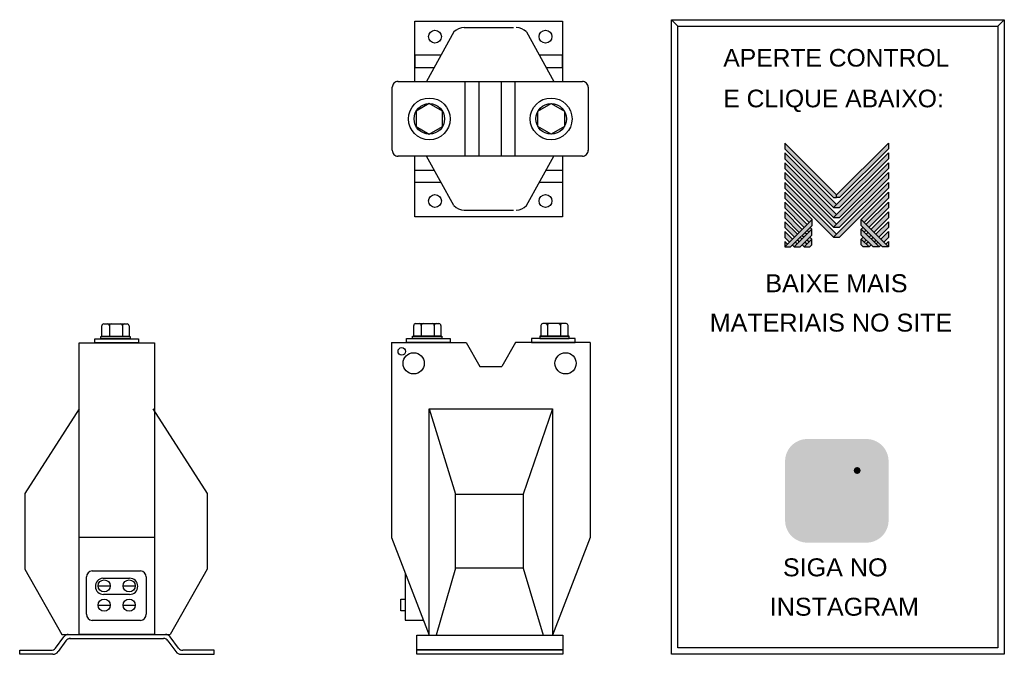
# Model space of a CAD drawing. Header units: millimetres. Extents: x 228 to 1033, y 162 to 681.
import ezdxf

# ---------------------------------------------------------------- set-up
doc = ezdxf.new("R2010")
doc.units = ezdxf.units.MM
for name, color, linetype in [('BUCHA DE PASSAGEM', 20, 'Continuous'), ('logo01', 10, 'Continuous'), ('logo02', 250, 'Continuous'), ('TRANSFORMADOR DE CORRENTE', 20, 'Continuous')]:
    doc.layers.add(name, color=color, linetype=linetype)
doc.styles.get("Standard").update_dxf_attribs({"font": 'arial.ttf'})

# ---------------------------------------------------------------- blocks, each defined once
blk = doc.blocks.new('MESH')
at = {"layer": 'logo01'}
h = blk.add_hatch(color=256, dxfattribs=at)
h.dxf.hatch_style = 1
h.paths.add_polyline_path([(30046, 14087), (30046, 13835), (32119, 11769), (32248, 11769), (32248, 11893)])
h.paths.add_polyline_path([(30046, 13670), (30046, 13418), (32121, 11349), (32248, 11475)])
h.paths.add_polyline_path([(30046, 13253), (30046, 13001), (32121, 10932), (32248, 11058)])
h.paths.add_polyline_path([(30046, 12835), (30046, 12583), (32121, 10515), (32248, 10641)])
h.paths.add_polyline_path([(30046, 12418), (30046, 12166), (32121, 10097), (32248, 10223)])
h.paths.add_polyline_path([(30046, 12001), (30046, 11749), (31084, 10714), (31211, 10840)])
h.paths.add_polyline_path([(30046, 11583), (30046, 11331), (30875, 10505), (31001, 10631)])
h.paths.add_polyline_path([(30046, 11166), (30046, 10914), (30666, 10296), (30792, 10422)])
h.paths.add_polyline_path([(30046, 10749), (30046, 10497), (30456, 10088), (30583, 10214)])
h.paths.add_polyline_path([(30046, 10331), (30046, 10079), (30247, 9879), (30373, 10005)])
h.paths.add_polyline_path([(30164, 9796), (30046, 9914), (30046, 9679)])
h.paths.add_polyline_path([(30574, 9805), (30500, 9879), (30373, 9753), (30448, 9679)])
h.paths.add_polyline_path([(30784, 10013), (30709, 10088), (30583, 9962), (30657, 9887)])
h.paths.add_polyline_path([(30993, 9805), (30910, 9887), (30784, 9761), (30867, 9679)])
h.paths.add_polyline_path([(30993, 10222), (30918, 10296), (30792, 10170), (30867, 10096)])
h.paths.add_polyline_path([(31119, 10096), (30993, 9970), (31076, 9887), (31202, 10013)])
h.paths.add_polyline_path([(31202, 10431), (31128, 10505), (31001, 10379), (31076, 10305)], flags=17)
h.paths.add_polyline_path([(33284, 10840), (33284, 10588), (34196, 9679), (34449, 9679)])
h.paths.add_polyline_path([(33293, 10431), (33293, 10179), (33794, 9679), (34047, 9679)])
h.paths.add_polyline_path([(33293, 10013), (33293, 9761), (33376, 9679), (33628, 9679)], flags=17)
at = {"layer": 'logo02'}
h = blk.add_hatch(color=256, dxfattribs=at)
h.dxf.hatch_style = 1
h.paths.add_polyline_path([(34449, 13835), (34449, 14087), (32248, 11893), (32248, 11769), (32376, 11769)])
h.paths.add_polyline_path([(34449, 13418), (34449, 13670), (32121, 11349), (32374, 11349)])
h.paths.add_polyline_path([(34449, 13001), (34449, 13253), (32121, 10932), (32374, 10932)])
h.paths.add_polyline_path([(34449, 12583), (34449, 12835), (32121, 10515), (32374, 10515)])
h.paths.add_polyline_path([(34449, 12166), (34449, 12418), (32121, 10097), (32374, 10097)])
h.paths.add_polyline_path([(34449, 11749), (34449, 12001), (33284, 10840), (33411, 10714)], flags=17)
h.paths.add_polyline_path([(34449, 11331), (34449, 11583), (33494, 10631), (33620, 10505)], flags=17)
h.paths.add_polyline_path([(34449, 10914), (34449, 11166), (33703, 10422), (33829, 10296)], flags=17)
h.paths.add_polyline_path([(34449, 10497), (34449, 10749), (33912, 10214), (34039, 10088)])
h.paths.add_polyline_path([(34449, 10331), (34122, 10005), (34248, 9879), (34449, 10079)])
h.paths.add_polyline_path([(33577, 10296), (33502, 10222), (33628, 10096), (33703, 10170)])
h.paths.add_polyline_path([(33367, 10505), (33293, 10431), (33419, 10305), (33494, 10379)], flags=17)
h.paths.add_polyline_path([(33376, 10096), (33293, 10013), (33419, 9887), (33502, 9970)])
h.paths.add_polyline_path([(33786, 10088), (33711, 10013), (33838, 9887), (33912, 9962)])
h.paths.add_polyline_path([(33585, 9887), (33502, 9805), (33628, 9679), (33711, 9761)])
h.paths.add_polyline_path([(33995, 9879), (33921, 9805), (34047, 9679), (34122, 9753)])
h.paths.add_polyline_path([(34449, 9914), (34331, 9796), (34449, 9679)])
h.paths.add_polyline_path([(31202, 10013), (30867, 9679), (31119, 9679), (31202, 9761)], flags=17)
h.paths.add_polyline_path([(31202, 10179), (31202, 10431), (30448, 9679), (30701, 9679)])
h.paths.add_polyline_path([(31211, 10588), (31211, 10840), (30046, 9679), (30299, 9679)])
at = {"layer": 'logo01'}
for p, q in [((30046, 14087), (30046, 13835)), ((30046, 14087), (32248, 11893)), ((30046, 13835), (32119, 11769)), ((30046, 13670), (30046, 13418)), ((30046, 13670), (32248, 11475)), ((30046, 13418), (32121, 11349)), ((30046, 13253), (30046, 13001)), ((30046, 13253), (32248, 11058)), ((30046, 13001), (32121, 10932)), ((30046, 12835), (30046, 12583)), ((30046, 12835), (32248, 10641)), ((30046, 12583), (32121, 10515)), ((30046, 12418), (30046, 12166)), ((30046, 12418), (32248, 10223)), ((30046, 12166), (32121, 10097)), ((30046, 12001), (30046, 11749)), ((30046, 12001), (31211, 10840)), ((30046, 11749), (31084, 10714)), ((32119, 11769), (32248, 11769)), ((30046, 11583), (30046, 11331)), ((30046, 11583), (31001, 10631)), ((30046, 11331), (30875, 10505)), ((30046, 11166), (30046, 10914)), ((30046, 11166), (30792, 10422)), ((30046, 10914), (30666, 10296)), ((30046, 10749), (30046, 10497)), ((30046, 10749), (30583, 10214)), ((30046, 10497), (30456, 10088)), ((31128, 10505), (31202, 10431)), ((33284, 10840), (34449, 9679)), ((33284, 10588), (33284, 10840)), ((33284, 10588), (34196, 9679)), ((30046, 10331), (30046, 10079)), ((30046, 10331), (30373, 10005)), ((30046, 10079), (30247, 9879)), ((30709, 10088), (30784, 10013)), ((30792, 10170), (30867, 10096)), ((30918, 10296), (30993, 10222)), ((31001, 10379), (31076, 10305)), ((31119, 10096), (31202, 10013)), ((33293, 10431), (34047, 9679)), ((33293, 10179), (33293, 10431)), ((33293, 10179), (33794, 9679)), ((30046, 9914), (30046, 9679)), ((30046, 9914), (30164, 9796)), ((30373, 9753), (30448, 9679)), ((30500, 9879), (30574, 9805)), ((30583, 9962), (30657, 9887)), ((30784, 9761), (30867, 9679)), ((30910, 9887), (30993, 9805)), ((30993, 9970), (31076, 9887)), ((33293, 10013), (33628, 9679)), ((33293, 9761), (33293, 10013)), ((33293, 9761), (33376, 9679)), ((33628, 9679), (33376, 9679)), ((34047, 9679), (33794, 9679)), ((34449, 9679), (34196, 9679))]:
    blk.add_line(p, q, dxfattribs=at)
at = {"layer": 'logo02'}
for p, q in [((34449, 14087), (32248, 11893)), ((34449, 13835), (32376, 11769)), ((34449, 14087), (34449, 13835)), ((34449, 13670), (32121, 11349)), ((34449, 13418), (32374, 11349)), ((34449, 13670), (34449, 13418)), ((34449, 13253), (32121, 10932)), ((34449, 13001), (32374, 10932)), ((34449, 13253), (34449, 13001)), ((34449, 12835), (32121, 10515)), ((34449, 12583), (32374, 10515)), ((34449, 12835), (34449, 12583)), ((34449, 12418), (32121, 10097)), ((34449, 12166), (32374, 10097)), ((34449, 12418), (34449, 12166)), ((32248, 11769), (32248, 11893)), ((32376, 11769), (32248, 11769)), ((34449, 12001), (33284, 10840)), ((34449, 11749), (33411, 10714)), ((34449, 12001), (34449, 11749)), ((32121, 11349), (32374, 11349)), ((34449, 11583), (33494, 10631)), ((34449, 11331), (33620, 10505)), ((34449, 11583), (34449, 11331)), ((32121, 10932), (32374, 10932)), ((34449, 11166), (33703, 10422)), ((34449, 10914), (33829, 10296)), ((34449, 11166), (34449, 10914)), ((31211, 10840), (30046, 9679)), ((31211, 10588), (30299, 9679)), ((31211, 10588), (31211, 10840)), ((32121, 10515), (32374, 10515)), ((33367, 10505), (33293, 10431)), ((34449, 10749), (33912, 10214)), ((34449, 10497), (34039, 10088)), ((34449, 10749), (34449, 10497)), ((31202, 10431), (30448, 9679)), ((31202, 10179), (30701, 9679)), ((31202, 10179), (31202, 10431)), ((32121, 10097), (32374, 10097)), ((33376, 10096), (33293, 10013)), ((33494, 10379), (33419, 10305)), ((33577, 10296), (33502, 10222)), ((33703, 10170), (33628, 10096)), ((33786, 10088), (33711, 10013)), ((34449, 10331), (34122, 10005)), ((34449, 10079), (34248, 9879)), ((34449, 10331), (34449, 10079)), ((30046, 9679), (30299, 9679)), ((30448, 9679), (30701, 9679)), ((31202, 10013), (30867, 9679)), ((30867, 9679), (31119, 9679)), ((31202, 9761), (31119, 9679)), ((31202, 9761), (31202, 10013)), ((33502, 9970), (33419, 9887)), ((33585, 9887), (33502, 9805)), ((33711, 9761), (33628, 9679)), ((33912, 9962), (33838, 9887)), ((33995, 9879), (33921, 9805)), ((34122, 9753), (34047, 9679)), ((34449, 9914), (34331, 9796)), ((34449, 9914), (34449, 9679))]:
    blk.add_line(p, q, dxfattribs=at)

msp = doc.modelspace()

# ---------------------------------------------------------------- hatches: boundary and pattern name
at = {"layer": 'BUCHA DE PASSAGEM'}
h = msp.add_hatch(color=18, dxfattribs=at)
h.dxf.hatch_style = 1
h.paths.add_polyline_path([(919.91, 338.11), (871.65, 338.11, 0.414214), (853.48, 319.94), (853.48, 271.57, 0.414214), (871.65, 253.4), (919.91, 253.4, 0.414214), (938.08, 271.57), (938.08, 319.94, 0.414214)])
h.paths.add_polyline_path([(884.04, 326.34), (907.52, 326.34, -0.414214), (926.31, 307.54), (926.31, 283.97, -0.414214), (907.52, 265.17), (884.04, 265.17, -0.414214), (865.25, 283.97), (865.25, 307.54, -0.414214)], flags=16)
h.paths.add_polyline_path([(884.04, 320.75), (907.52, 320.75, -0.414214), (920.73, 307.54), (920.73, 283.97, -0.414214), (907.52, 270.75), (884.04, 270.75, -0.414214), (870.83, 283.97), (870.83, 307.54, -0.414214)], flags=0)
h.paths.add_polyline_path([(910.16, 295.75, -1), (881.4, 295.75, -1)], flags=0)
h.paths.add_polyline_path([(904.58, 295.75, -1), (886.98, 295.75, -1)], flags=0)
h.paths.add_polyline_path([(915.18, 312.38, -1), (909.6, 312.38, -1)], flags=0)
h.paths.add_polyline_path([(907.52, 320.75), (884.04, 320.75, 0.414214), (870.83, 307.54), (870.83, 283.97, 0.414214), (884.04, 270.75), (907.52, 270.75, 0.414214), (920.73, 283.97), (920.73, 307.54, 0.414214)], flags=0)
h.paths.add_polyline_path([(886.98, 295.75, 1), (904.58, 295.75, 1)], flags=0)
h = msp.add_hatch(color=0, dxfattribs=at)
h.dxf.hatch_style = 1
h.paths.add_polyline_path([(884.04, 326.34, 0.414214), (865.25, 307.54), (865.25, 283.97, 0.414214), (884.04, 265.17), (907.52, 265.17, 0.414214), (926.31, 283.97), (926.31, 307.54, 0.414214), (907.52, 326.34)])
h.paths.add_polyline_path([(915.18, 312.38, -1), (909.6, 312.38, -1)], flags=16)
h.paths.add_polyline_path([(910.16, 295.75, -1), (881.4, 295.75, -1)], flags=16)
h.paths.add_polyline_path([(904.58, 295.75, -1), (886.98, 295.75, -1)], flags=0)
h = msp.add_hatch(color=18, dxfattribs=at)
h.dxf.hatch_style = 1
h.paths.add_polyline_path([(907.52, 320.75), (884.04, 320.75, 0.414214), (870.83, 307.54), (870.83, 283.97, 0.414214), (884.04, 270.75), (907.52, 270.75, 0.414214), (920.73, 283.97), (920.73, 307.54, 0.414214)])
h.paths.add_polyline_path([(910.16, 295.75, -1), (881.4, 295.75, -1)], flags=16)
h.paths.add_polyline_path([(904.58, 295.75, -1), (886.98, 295.75, -1)], flags=0)
h.paths.add_polyline_path([(909.6, 312.38, -1), (915.18, 312.38, -1)], flags=16)
h.paths.add_polyline_path([(904.58, 295.75, 1), (886.98, 295.75, 1)], flags=0)
h = msp.add_hatch(color=0, dxfattribs=at)
h.dxf.hatch_style = 1
h.paths.add_polyline_path([(915.18, 312.38, 1), (909.6, 312.38, 1)])
h = msp.add_hatch(color=0, dxfattribs=at)
h.dxf.hatch_style = 1
h.paths.add_polyline_path([(881.4, 295.75, 1), (910.16, 295.75, 1)])
h.paths.add_polyline_path([(904.58, 295.75, -1), (886.98, 295.75, -1)], flags=16)
h = msp.add_hatch(color=18, dxfattribs=at)
h.dxf.hatch_style = 1
h.paths.add_polyline_path([(886.98, 295.75, 1), (904.58, 295.75, 1)])

# ---------------------------------------------------------------- linework, layer by layer
for p, q in [((765.87, 675.77), (760.66, 680.98)), ((1027.48, 675.77), (1032.68, 680.98))]:
    msp.add_line(p, q, dxfattribs=at)
for points in [[(760.66, 680.98), (1032.68, 680.98), (1032.68, 162.09), (760.66, 162.09)], [(765.87, 675.77), (1027.48, 675.77), (1027.48, 167.29), (765.87, 167.29)]]:
    msp.add_lwpolyline(points, close=True, dxfattribs=at)
at = {"layer": 'TRANSFORMADOR DE CORRENTE'}
for p, q in [((582.81, 670.95), (560.35, 630.47)), ((591.17, 674.61), (631.5, 674.61)), ((642.05, 670.95), (664.51, 630.47)), ((582.81, 528.95), (560.35, 569.43)), ((642.05, 528.95), (664.51, 569.43)), ((591.17, 525.28), (631.5, 525.28)), ((294.95, 421.94), (294.95, 430.69)), ((296.47, 432.25), (315.62, 432.25)), ((301.16, 430.69), (301.16, 421.94)), ((311.8, 430.69), (311.8, 421.94)), ((317.15, 430.69), (317.15, 421.94)), ((549.87, 422.22), (549.87, 430.97)), ((551.4, 432.53), (570.54, 432.53)), ((556.09, 430.97), (556.09, 422.22)), ((566.73, 430.97), (566.73, 422.22)), ((572.07, 430.97), (572.07, 422.22)), ((653.83, 430.97), (653.83, 422.22)), ((674.51, 432.53), (655.36, 432.53)), ((659.18, 430.97), (659.18, 422.22)), ((669.82, 430.97), (669.82, 422.22)), ((676.03, 422.22), (676.03, 430.97)), ((317.15, 421.94), (294.95, 421.94)), ((572.07, 422.22), (549.87, 422.22)), ((653.83, 422.22), (676.03, 422.22)), ((531.69, 417.13), (531.69, 257.57)), ((531.69, 417.13), (592.78, 417.13)), ((592.78, 417.13), (603.89, 397.39)), ((633.12, 417.13), (622.01, 397.39)), ((694.22, 417.13), (633.12, 417.13)), ((694.22, 417.13), (694.22, 257.57)), ((603.89, 397.39), (622.01, 397.39)), ((276.5, 362.8), (231.96, 293.48)), ((336.53, 362.8), (381.06, 293.48)), ((562.52, 177.71), (562.52, 362.76)), ((562.52, 362.76), (663.39, 362.76)), ((562.52, 362.76), (584.04, 293.07)), ((663.39, 362.76), (639.34, 293.07)), ((663.39, 362.76), (663.39, 177.71)), ((231.96, 293.48), (231.96, 231.67)), ((381.06, 293.48), (381.06, 231.67)), ((276.5, 257.9), (338.11, 257.9)), ((531.69, 257.57), (562.52, 177.71)), ((694.22, 257.57), (663.39, 177.71)), ((231.96, 231.67), (262.28, 178.37)), ((381.06, 231.67), (350.74, 178.37)), ((542.96, 228.38), (542.96, 189.91)), ((584.04, 232.44), (568.23, 177.71)), ((639.34, 232.44), (655.65, 177.71)), ((291.94, 217.99), (301.84, 217.99)), ((295.81, 224.31), (317.66, 224.33)), ((312.32, 217.99), (322.22, 217.99)), ((317.66, 211.04), (296.29, 211.04)), ((291.94, 202.33), (301.84, 202.33)), ((312.32, 202.33), (322.22, 202.33)), ((542.96, 189.91), (557.81, 189.91)), ((262.28, 178.37), (350.74, 178.37)), ((256.94, 167.08), (263.89, 176.5)), ((265.62, 173.22), (259.21, 164.31)), ((268.51, 174.95), (345.37, 174.95)), ((348.99, 173.22), (355.4, 164.31)), ((357.67, 167.08), (350.73, 176.5)), ((227.78, 162.14), (227.78, 165.44)), ((227.78, 165.44), (253.43, 165.44)), ((254.92, 162.14), (227.78, 162.14)), ((359.69, 162.14), (386.83, 162.14)), ((386.83, 165.44), (361.19, 165.44)), ((386.83, 162.14), (386.83, 165.44))]:
    msp.add_line(p, q, dxfattribs=at)
for points in [[(550.89, 630.47), (550.89, 679.79), (671.51, 679.79), (671.51, 630.47)], [(572.33, 652.05), (550.89, 652.05), (550.89, 641.87), (566.68, 641.87)], [(658.18, 641.87), (671.51, 641.87), (671.51, 652.05), (652.54, 652.05)], [(537.02, 630.47), (687.84, 630.47)], [(532.38, 573.97), (532.38, 625.93)], [(692.49, 625.93), (692.49, 573.97)], [(687.84, 569.43), (537.02, 569.43)], [(671.51, 569.43), (671.51, 519.79), (550.89, 519.79), (550.89, 569.43)], [(572.33, 547.85), (550.89, 547.85), (550.89, 558.02), (566.68, 558.02)], [(658.18, 558.02), (671.51, 558.02), (671.51, 547.85), (652.54, 547.85)], [(287.03, 230.37), (326.5, 230.37)], [(282.39, 194.85), (282.39, 225.33)], [(331.14, 225.33), (331.14, 194.85)], [(326.5, 189.81), (287.03, 189.81)]]:
    msp.add_lwpolyline(points, dxfattribs=at)
for points in [[(591.92, 630.47), (603.02, 630.47), (603.02, 569.43), (591.92, 569.43)], [(621.53, 630.47), (632.64, 630.47), (632.64, 569.43), (621.53, 569.43)], [(562.65, 587.37), (573.48, 593.62), (573.48, 606.13), (562.65, 612.38), (551.82, 606.13), (551.82, 593.62)], [(662.21, 587.37), (651.39, 593.62), (651.39, 606.13), (662.21, 612.38), (673.04, 606.13), (673.04, 593.62)], [(289.14, 419.99), (324.78, 419.99), (324.78, 416.85), (289.14, 416.85)], [(294.08, 421.94), (318.01, 421.94), (318.01, 419.99), (294.08, 419.99)], [(544.06, 420.27), (579.7, 420.27), (579.7, 417.13), (544.06, 417.13)], [(549.01, 422.22), (572.94, 422.22), (572.94, 420.27), (549.01, 420.27)], [(681.84, 420.27), (646.2, 420.27), (646.2, 417.13), (681.84, 417.13)], [(676.9, 422.22), (652.96, 422.22), (652.96, 420.27), (676.9, 420.27)], [(276.5, 416.85), (338.11, 416.85), (338.11, 178.37), (276.5, 178.37)], [(584.04, 293.07), (639.34, 293.07), (639.34, 232.44), (584.04, 232.44)], [(539.22, 207.15), (542.96, 207.15), (542.96, 197.73), (539.22, 197.73)], [(552.36, 177.71), (671.7, 177.71), (671.7, 165.87), (552.36, 165.87)], [(552.36, 165.87), (671.7, 165.87), (671.7, 162.09), (552.36, 162.09)]]:
    msp.add_lwpolyline(points, close=True, dxfattribs=at)
for centre, radius in [((567.24, 667.15), 5.24), ((657.63, 667.15), 5.24), ((562.65, 599.87), 17.07), ((562.65, 599.87), 12.5), ((662.21, 599.87), 17.07), ((662.21, 599.87), 12.5), ((567.24, 532.74), 5.24), ((657.63, 532.74), 5.24), ((540.11, 409.75), 3.07), ((549.86, 400.01), 8.68), ((674, 400.01), 8.68), ((296.89, 217.99), 4.95), ((317.27, 217.99), 4.95), ((296.89, 202.33), 4.95), ((317.27, 202.33), 4.95)]:
    msp.add_circle(centre, radius, dxfattribs=at)
for centre, radius, start, end in [((591.53, 662.43), 12.19, 91.71526, 135.68301), ((633.33, 662.43), 12.19, 44.31699, 88.28474), ((537.03, 625.81), 4.66, 89.82509, 181.4839), ((687.83, 625.81), 4.66, 358.5161, 90.17491), ((537.03, 574.09), 4.66, 178.5161, 270.17491), ((687.83, 574.09), 4.66, 269.82509, 1.4839), ((591.53, 537.47), 12.19, 224.31699, 268.28474), ((633.33, 537.47), 12.19, 271.71526, 315.68301), ((296.47, 430.72), 1.53, 90, 181.05161), ((299.63, 430.72), 1.53, 358.94839, 90), ((302.69, 430.72), 1.53, 90, 181.05161), ((310.27, 430.72), 1.53, 358.94839, 90), ((313.33, 430.72), 1.53, 90, 181.05161), ((315.62, 430.72), 1.53, 358.94839, 90), ((551.4, 431), 1.53, 90, 181.05161), ((554.56, 431), 1.53, 358.94839, 90), ((557.62, 431), 1.53, 90, 181.05161), ((565.2, 431), 1.53, 358.94839, 90), ((568.26, 431), 1.53, 90, 181.05161), ((570.54, 431), 1.53, 358.94839, 90), ((655.36, 431), 1.53, 90, 181.05161), ((657.65, 431), 1.53, 358.94839, 90), ((660.71, 431), 1.53, 90, 181.05161), ((668.29, 431), 1.53, 358.94839, 90), ((671.35, 431), 1.53, 90, 181.05161), ((674.51, 431), 1.53, 358.94839, 90), ((287.45, 225.33), 5.06, 94.75685, 180), ((326.08, 225.33), 5.06, 0, 85.24315), ((296.29, 217.68), 6.64, 94.17549, 270), ((317.66, 217.68), 6.64, 270, 90), ((287.45, 194.85), 5.06, 180, 265.24315), ((326.08, 194.85), 5.06, 274.75685, 0), ((267.59, 173.76), 4.6, 91.01794, 143.5059), ((347.03, 173.76), 4.6, 36.4941, 88.98206), ((268.94, 170.93), 4.03, 85.67988, 145.40925), ((345.68, 170.93), 4.03, 34.59075, 94.32012), ((253.66, 169.53), 4.1, 266.78598, 323.21873), ((255.21, 166.88), 4.75, 266.49562, 327.23846), ((359.4, 166.88), 4.75, 212.76154, 273.50438), ((360.96, 169.53), 4.1, 216.78127, 273.21402)]:
    msp.add_arc(centre, radius, start, end, dxfattribs=at)

# ---------------------------------------------------------------- block references
at = {"xscale": 0.01927268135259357, "yscale": 0.01927268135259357, "zscale": 0.01927268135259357}
msp.add_blockref('MESH', (274.07, 308.65), dxfattribs=at)

# ---------------------------------------------------------------- texts
at = {"layer": 'BUCHA DE PASSAGEM'}
for s, height, p in [('APERTE CONTROL', 14.4183, (802.99, 642.63)), ('E CLIQUE ABAIXO:', 14.4183, (802.99, 609.35)), ('BAIXE MAIS', 14.678, (837.36, 458.16)), ('MATERIAIS NO SITE', 14.678, (791.9, 425.95)), ('SIGA NO', 14.678, (851.73, 225.86)), ('INSTAGRAM', 14.678, (840.98, 193.65))]:
    msp.add_text(s, height=height, dxfattribs=at).set_placement(p)

doc.saveas('drawing.dxf')
